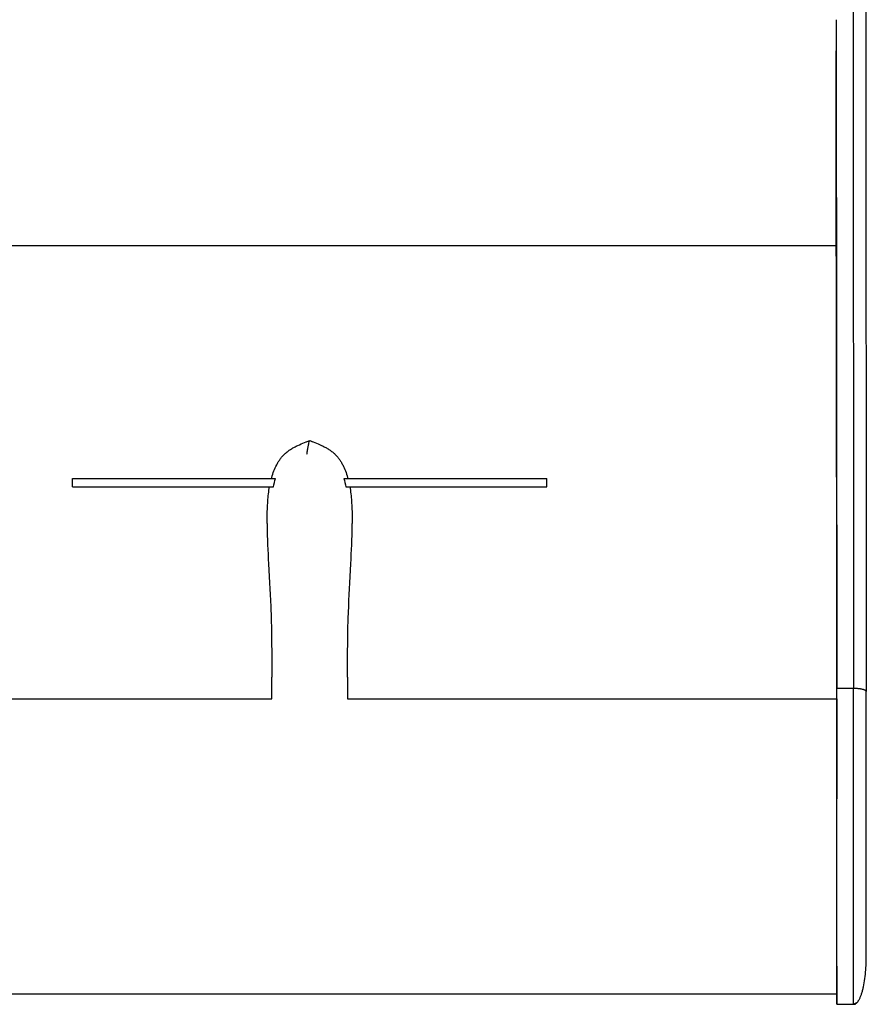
# Model space of a CAD drawing. Header units: millimetres. Extents: x -1528 to 1528, y -800 to 940.
# Tile 8 of 10: x 725 to 1528, y -600 to 334. Entities that reach past the tile are written whole.
import ezdxf

# ---------------------------------------------------------------- set-up
doc = ezdxf.new("R2010")
doc.units = ezdxf.units.MM
doc.layers.add('VISIBLE', color=7, linetype='Continuous')

msp = doc.modelspace()

# ---------------------------------------------------------------- linework, layer by layer
at = {"layer": 'VISIBLE'}
for p, q in [((1515.86, 409.96), (1516.47, -300.09)), ((1527.87, 364.91), (1528.46, -303.29)), ((1499.93, 334.46), (1499.93, 330.77)), ((1499.93, 330.77), (1499.93, 326.47)), ((1499.93, 326.47), (1499.93, 322.17)), ((1499.93, 322.17), (1499.93, 317.88)), ((1499.93, 320.88), (1500.47, -300.09)), ((1499.93, 317.88), (1499.93, 313.58)), ((1499.93, 313.58), (1499.93, 309.28)), ((1499.93, 309.28), (1499.93, 304.98)), ((1499.93, 300.68), (1499.93, 304.98)), ((1499.93, 296.38), (1499.93, 300.68)), ((1499.93, 291.8), (1499.93, 296.38)), ((1499.93, 287.21), (1499.93, 291.8)), ((1499.93, 282.64), (1499.93, 287.21)), ((1499.93, 278.06), (1499.93, 282.64)), ((1499.93, 273.49), (1499.93, 278.06)), ((1499.93, 268.91), (1499.93, 273.49)), ((1499.93, 264.34), (1499.93, 268.91)), ((1499.93, 259.78), (1499.93, 264.34)), ((1499.93, 255.22), (1499.93, 259.78)), ((1499.93, 250.66), (1499.93, 255.22)), ((1499.93, 246.1), (1499.93, 250.66)), ((1499.93, 241.55), (1499.93, 246.1)), ((1499.93, 237), (1499.93, 241.55)), ((1499.93, 232.45), (1499.93, 237)), ((1499.92, 223.37), (1499.93, 227.91)), ((1499.93, 227.91), (1499.93, 232.45)), ((1499.92, 214.9), (1499.92, 223.37)), ((1499.92, 210.67), (1499.92, 214.9)), ((1499.92, 206.44), (1499.92, 210.67)), ((1499.92, 202.22), (1499.92, 206.44)), ((1499.92, 198), (1499.92, 202.22)), ((1499.92, 193.78), (1499.92, 198)), ((1499.91, 182.33), (1499.92, 189.57)), ((1499.92, 189.57), (1499.92, 193.78)), ((1499.91, 175.1), (1499.91, 182.33)), ((1499.91, 160.65), (1499.91, 175.1)), ((1499.91, 155.1), (1499.91, 160.65)), ((1499.9, 146.8), (1499.91, 149.57)), ((1499.91, 149.57), (1499.91, 155.1)), ((1499.9, 144.05), (1499.9, 146.8)), ((1499.9, 141.3), (1499.9, 144.05)), ((1499.9, 138.55), (1499.9, 141.3)), ((1499.9, 131.66), (1499.9, 138.55)), ((1499.9, 129.93), (1499.9, 131.66)), ((1499.9, 128.19), (1499.9, 129.93)), ((1499.9, 126.45), (1499.9, 128.19)), ((1499.9, 124.7), (1499.9, 126.45)), ((1499.9, 123.53), (1499.9, 124.7)), ((1499.9, 122.35), (1499.9, 123.53)), ((1499.9, 119.99), (1499.9, 122.35)), ((118.77, 119.99), (1499.89, 119.99)), ((118.77, 119.99), (1499.9, 119.99)), ((1499.86, 109.99), (1499.86, 119.99)), ((1499.89, 119.99), (1499.9, 119.99)), ((1499.86, 109.99), (1500.22, -310.06)), ((996.98, -66.3), (1000.29, -65.02)), ((997.26, -66.3), (1000.29, -65.02)), ((999.93, -66.3), (1000.29, -65.02)), ((1000.28, -65.02), (1000.29, -65.02)), ((1000.29, -65.02), (1002.95, -66.3)), ((1000.29, -65.02), (1000.3, -65.02)), ((1000.29, -65.02), (1003.59, -66.3)), ((980.1, -74.8), (980.78, -74.32)), ((980.78, -74.32), (981.48, -73.84)), ((981.48, -73.84), (982.18, -73.38)), ((982.18, -73.38), (982.89, -72.93)), ((982.89, -72.93), (983.62, -72.49)), ((983.62, -72.49), (984.35, -72.07)), ((984.35, -72.07), (985.09, -71.65)), ((985.09, -71.65), (985.84, -71.24)), ((985.84, -71.24), (986.6, -70.85)), ((986.6, -70.85), (987.36, -70.46)), ((987.36, -70.46), (988.14, -70.08)), ((988.14, -70.08), (988.92, -69.71)), ((988.92, -69.71), (990.49, -68.98)), ((990.49, -68.98), (992.09, -68.28)), ((992.09, -68.28), (993.71, -67.61)), ((993.71, -67.61), (995.34, -66.94)), ((995.34, -66.94), (996.98, -66.3)), ((998.1, -74.8), (998.25, -73.84)), ((998.25, -73.84), (998.4, -72.93)), ((998.4, -72.93), (998.56, -72.07)), ((998.56, -72.07), (998.72, -71.25)), ((998.72, -71.25), (998.89, -70.46)), ((998.89, -70.46), (999.05, -69.71)), ((999.05, -69.71), (999.23, -68.98)), ((999.23, -68.98), (999.4, -68.28)), ((999.4, -68.28), (999.57, -67.61)), ((999.57, -67.61), (999.93, -66.3)), ((1003.59, -66.3), (1005.23, -66.94)), ((1005.23, -66.94), (1006.86, -67.61)), ((1006.86, -67.61), (1008.48, -68.28)), ((1008.48, -68.28), (1010.08, -68.98)), ((1010.08, -68.98), (1011.65, -69.71)), ((1011.65, -69.71), (1012.43, -70.08)), ((1012.43, -70.08), (1013.21, -70.46)), ((1013.21, -70.46), (1013.97, -70.85)), ((1013.97, -70.85), (1014.73, -71.24)), ((1014.73, -71.24), (1015.48, -71.65)), ((1015.48, -71.65), (1016.22, -72.07)), ((1016.22, -72.07), (1016.95, -72.49)), ((1016.95, -72.49), (1017.68, -72.93)), ((1017.68, -72.93), (1018.39, -73.38)), ((1018.39, -73.38), (1019.09, -73.84)), ((1019.09, -73.84), (1019.79, -74.32)), ((1019.79, -74.32), (1020.47, -74.8)), ((970.95, -84.67), (971.38, -84.01)), ((971.38, -84.01), (971.82, -83.36)), ((971.82, -83.36), (972.27, -82.72)), ((972.27, -82.72), (972.73, -82.09)), ((972.73, -82.09), (973.2, -81.47)), ((973.2, -81.47), (973.69, -80.87)), ((973.69, -80.87), (974.18, -80.27)), ((974.18, -80.27), (974.69, -79.69)), ((974.69, -79.69), (975.21, -79.12)), ((975.21, -79.12), (975.74, -78.56)), ((975.74, -78.56), (976.28, -78.02)), ((976.28, -78.02), (976.88, -77.45)), ((976.88, -77.45), (977.5, -76.89)), ((977.5, -76.89), (978.13, -76.34)), ((978.13, -76.34), (978.78, -75.82)), ((978.78, -75.82), (979.43, -75.3)), ((979.43, -75.3), (980.1, -74.8)), ((997.69, -78.02), (997.75, -77.45)), ((997.75, -77.45), (997.82, -76.89)), ((997.82, -76.89), (997.96, -75.82)), ((997.96, -75.82), (998.1, -74.8)), ((1020.47, -74.8), (1021.14, -75.3)), ((1021.14, -75.3), (1021.79, -75.82)), ((1021.79, -75.82), (1022.44, -76.34)), ((1022.44, -76.34), (1023.07, -76.89)), ((1023.07, -76.89), (1023.69, -77.45)), ((1023.69, -77.45), (1024.29, -78.02)), ((1024.29, -78.02), (1024.83, -78.56)), ((1024.83, -78.56), (1025.36, -79.12)), ((1025.36, -79.12), (1025.88, -79.69)), ((1025.88, -79.69), (1026.39, -80.27)), ((1026.39, -80.27), (1026.88, -80.87)), ((1026.88, -80.87), (1027.37, -81.47)), ((1027.37, -81.47), (1027.84, -82.09)), ((1027.84, -82.09), (1028.3, -82.72)), ((1028.3, -82.72), (1028.75, -83.36)), ((1028.75, -83.36), (1029.19, -84.01)), ((1029.19, -84.01), (1029.62, -84.67)), ((966.33, -93.94), (966.93, -92.44)), ((966.93, -92.44), (967.58, -90.97)), ((967.58, -90.97), (968.26, -89.52)), ((968.26, -89.52), (968.97, -88.1)), ((968.97, -88.1), (969.35, -87.39)), ((969.35, -87.39), (969.74, -86.7)), ((969.74, -86.7), (970.13, -86.01)), ((970.13, -86.01), (970.54, -85.34)), ((970.54, -85.34), (970.95, -84.67)), ((1029.62, -84.67), (1030.03, -85.34)), ((1030.03, -85.34), (1030.44, -86.01)), ((1030.44, -86.01), (1030.83, -86.7)), ((1030.83, -86.7), (1031.22, -87.39)), ((1031.22, -87.39), (1031.6, -88.1)), ((1031.6, -88.1), (1032.31, -89.52)), ((1032.31, -89.52), (1032.99, -90.97)), ((1032.99, -90.97), (1033.64, -92.44)), ((1033.64, -92.44), (1034.24, -93.94)), ((775.22, -109.03), (775.22, -101.03)), ((775.22, -101.03), (775.22, -101.03)), ((775.22, -101.03), (775.25, -101.03)), ((775.22, -101.03), (775.26, -101.03)), ((775.25, -101.03), (775.32, -101.03)), ((775.26, -101.03), (775.33, -101.03)), ((775.32, -101.03), (775.42, -101.03)), ((775.33, -101.03), (775.44, -101.03)), ((775.42, -101.03), (775.56, -101.03)), ((775.44, -101.03), (775.58, -101.03)), ((775.56, -101.03), (775.73, -101.03)), ((775.58, -101.03), (775.75, -101.03)), ((775.73, -101.03), (775.94, -101.03)), ((775.75, -101.03), (775.95, -101.03)), ((775.94, -101.03), (776.17, -101.03)), ((775.95, -101.03), (776.18, -101.03)), ((776.17, -101.03), (776.44, -101.03)), ((776.18, -101.03), (776.45, -101.03)), ((776.44, -101.03), (776.74, -101.03)), ((776.45, -101.03), (776.74, -101.03)), ((776.74, -101.03), (777.06, -101.03)), ((776.74, -101.03), (777.07, -101.03)), ((777.06, -101.03), (777.41, -101.03)), ((777.07, -101.03), (777.43, -101.03)), ((777.41, -101.03), (777.79, -101.03)), ((777.43, -101.03), (777.81, -101.03)), ((777.79, -101.03), (778.2, -101.03)), ((777.81, -101.03), (778.23, -101.03)), ((778.2, -101.03), (778.63, -101.03)), ((778.23, -101.03), (778.67, -101.03)), ((778.63, -101.03), (779.09, -101.03)), ((778.67, -101.03), (779.14, -101.03)), ((779.09, -101.03), (779.58, -101.03)), ((779.14, -101.03), (779.64, -101.03)), ((779.58, -101.03), (780.09, -101.03)), ((779.64, -101.03), (780.16, -101.03)), ((780.09, -101.03), (780.62, -101.03)), ((780.16, -101.03), (780.7, -101.03)), ((780.62, -101.03), (781.18, -101.03)), ((780.7, -101.03), (781.27, -101.03)), ((781.18, -101.03), (781.76, -101.03)), ((781.27, -101.03), (781.87, -101.03)), ((781.76, -101.03), (782.36, -101.03)), ((781.87, -101.03), (782.48, -101.03)), ((782.36, -101.03), (782.98, -101.03)), ((782.48, -101.03), (783.12, -101.03)), ((782.98, -101.03), (783.62, -101.03)), ((783.12, -101.03), (783.78, -101.03)), ((783.62, -101.03), (784.29, -101.03)), ((783.78, -101.03), (784.46, -101.03)), ((784.29, -101.03), (785.68, -101.03)), ((784.46, -101.03), (785.17, -101.03)), ((785.17, -101.03), (786.63, -101.03)), ((785.68, -101.03), (787.14, -101.03)), ((786.63, -101.03), (788.16, -101.03)), ((787.14, -101.03), (788.67, -101.03)), ((788.16, -101.03), (789.76, -101.03)), ((788.67, -101.03), (790.26, -101.03)), ((789.76, -101.03), (791.42, -101.03)), ((790.26, -101.03), (791.91, -101.03)), ((791.42, -101.03), (793.14, -101.03)), ((791.91, -101.03), (793.61, -101.03)), ((793.14, -101.03), (794.92, -101.03)), ((793.61, -101.03), (795.37, -101.03)), ((794.92, -101.03), (796.73, -101.03)), ((795.37, -101.03), (797.16, -101.03)), ((796.73, -101.03), (798.59, -101.03)), ((797.16, -101.03), (799, -101.03)), ((798.59, -101.03), (800.49, -101.03)), ((799, -101.03), (800.86, -101.03)), ((800.49, -101.03), (802.41, -101.03)), ((800.86, -101.03), (802.76, -101.03)), ((802.41, -101.03), (804.36, -101.03)), ((802.76, -101.03), (804.68, -101.03)), ((804.36, -101.03), (808.31, -101.03)), ((804.68, -101.03), (808.56, -101.03)), ((808.31, -101.03), (812.3, -101.03)), ((808.56, -101.03), (812.48, -101.03)), ((812.3, -101.03), (816.29, -101.03)), ((812.48, -101.03), (816.39, -101.03)), ((816.29, -101.03), (818.26, -101.03)), ((816.39, -101.03), (818.32, -101.03)), ((818.26, -101.03), (820.22, -101.03)), ((818.32, -101.03), (820.25, -101.03)), ((820.22, -101.03), (822.22, -101.03)), ((820.25, -101.03), (822.26, -101.03)), ((822.22, -101.03), (824.2, -101.03)), ((822.26, -101.03), (824.25, -101.03)), ((824.2, -101.03), (826.15, -101.03)), ((824.25, -101.03), (826.22, -101.03)), ((826.15, -101.03), (828.08, -101.03)), ((826.22, -101.03), (828.16, -101.03)), ((828.08, -101.03), (829.98, -101.03)), ((828.16, -101.03), (830.08, -101.03)), ((829.98, -101.03), (831.87, -101.03)), ((830.08, -101.03), (831.98, -101.03)), ((831.87, -101.03), (833.73, -101.03)), ((831.98, -101.03), (833.85, -101.03)), ((833.73, -101.03), (835.58, -101.03)), ((833.85, -101.03), (835.7, -101.03)), ((835.58, -101.03), (837.4, -101.03)), ((835.7, -101.03), (837.53, -101.03)), ((837.4, -101.03), (839.2, -101.03)), ((837.53, -101.03), (839.34, -101.03)), ((839.2, -101.03), (840.98, -101.03)), ((839.34, -101.03), (841.13, -101.03)), ((840.98, -101.03), (842.75, -101.03)), ((841.13, -101.03), (842.91, -101.03)), ((842.75, -101.03), (844.49, -101.03)), ((842.91, -101.03), (844.66, -101.03)), ((844.49, -101.03), (846.22, -101.03)), ((844.66, -101.03), (846.39, -101.03)), ((846.22, -101.03), (847.92, -101.03)), ((846.39, -101.03), (849.8, -101.03)), ((847.92, -101.03), (849.62, -101.03)), ((849.62, -101.03), (851.29, -101.03)), ((849.8, -101.03), (853.14, -101.03)), ((851.29, -101.03), (852.95, -101.03)), ((852.95, -101.03), (856.22, -101.03)), ((853.14, -101.03), (856.42, -101.03)), ((856.22, -101.03), (859.43, -101.03)), ((856.42, -101.03), (859.63, -101.03)), ((859.43, -101.03), (862.59, -101.03)), ((859.63, -101.03), (862.79, -101.03)), ((862.59, -101.03), (865.7, -101.03)), ((862.79, -101.03), (865.9, -101.03)), ((865.7, -101.03), (868.76, -101.03)), ((865.9, -101.03), (868.96, -101.03)), ((868.76, -101.03), (871.77, -101.03)), ((868.96, -101.03), (871.97, -101.03)), ((871.77, -101.03), (874.75, -101.03)), ((871.97, -101.03), (874.94, -101.03)), ((874.75, -101.03), (877.69, -101.03)), ((874.94, -101.03), (877.88, -101.03)), ((877.69, -101.03), (880.6, -101.03)), ((877.88, -101.03), (880.78, -101.03)), ((880.6, -101.03), (883.48, -101.03)), ((880.78, -101.03), (883.65, -101.03)), ((883.48, -101.03), (886.34, -101.03)), ((883.65, -101.03), (886.5, -101.03)), ((886.34, -101.03), (889.18, -101.03)), ((886.5, -101.03), (889.33, -101.03)), ((889.18, -101.03), (892.01, -101.03)), ((889.33, -101.03), (892.15, -101.03)), ((892.01, -101.03), (894.82, -101.03)), ((892.15, -101.03), (897.74, -101.03)), ((894.82, -101.03), (897.62, -101.03)), ((897.62, -101.03), (903.22, -101.03)), ((897.74, -101.03), (903.32, -101.03)), ((903.22, -101.03), (908.84, -101.03)), ((903.32, -101.03), (908.91, -101.03)), ((908.84, -101.03), (914.5, -101.03)), ((908.91, -101.03), (914.56, -101.03)), ((914.5, -101.03), (917.36, -101.03)), ((914.56, -101.03), (920.28, -101.03)), ((917.36, -101.03), (920.24, -101.03)), ((920.24, -101.03), (923.22, -101.03)), ((920.28, -101.03), (923.1, -101.03)), ((923.1, -101.03), (925.95, -101.03)), ((923.22, -101.03), (926.22, -101.03)), ((925.95, -101.03), (928.82, -101.03)), ((926.22, -101.03), (932.3, -101.03)), ((928.82, -101.03), (931.71, -101.03)), ((931.71, -101.03), (934.63, -101.03)), ((932.3, -101.03), (935.38, -101.03)), ((934.63, -101.03), (937.57, -101.03)), ((935.38, -101.03), (938.48, -101.03)), ((937.57, -101.03), (943.51, -101.03)), ((938.48, -101.03), (941.6, -101.03)), ((941.6, -101.03), (944.74, -101.03)), ((943.51, -101.03), (949.52, -101.03)), ((944.74, -101.03), (951.09, -101.03)), ((949.52, -101.03), (955.6, -101.03)), ((951.09, -101.03), (957.5, -101.03)), ((955.6, -101.03), (961.74, -101.03)), ((957.5, -101.03), (963.97, -101.03)), ((961.74, -101.03), (967.92, -101.03)), ((963.97, -101.03), (963.99, -101.03)), ((963.99, -101.03), (964.28, -100.03)), ((963.99, -101.03), (964.01, -101.03)), ((963.99, -101.03), (963.99, -101.03)), ((964.01, -101.03), (964.08, -101.03)), ((964.08, -101.03), (964.18, -101.03)), ((964.18, -101.03), (964.33, -101.03)), ((964.28, -100.03), (964.74, -98.49)), ((964.33, -101.03), (964.52, -101.03)), ((964.52, -101.03), (964.75, -101.03)), ((964.74, -98.49), (965.23, -96.96)), ((964.75, -101.03), (965.02, -101.03)), ((965.02, -101.03), (965.33, -101.03)), ((965.23, -96.96), (965.76, -95.44)), ((965.33, -101.03), (965.68, -101.03)), ((965.68, -101.03), (966.06, -101.03)), ((965.76, -95.44), (966.33, -93.94)), ((966.06, -101.03), (966.48, -101.03)), ((966.48, -101.03), (966.93, -101.03)), ((966.93, -101.03), (967.41, -101.03)), ((967.35, -103.01), (967.92, -101.03)), ((967.41, -101.03), (967.92, -101.03)), ((1032.68, -101.03), (1033.25, -103.01)), ((1032.68, -101.03), (1033.11, -101.03)), ((1032.68, -101.03), (1038.87, -101.03)), ((1033.11, -101.03), (1033.51, -101.03)), ((1033.51, -101.03), (1033.89, -101.03)), ((1033.89, -101.03), (1034.26, -101.03)), ((1034.24, -93.94), (1034.81, -95.44)), ((1034.26, -101.03), (1034.59, -101.03)), ((1034.59, -101.03), (1034.9, -101.03)), ((1034.81, -95.44), (1035.34, -96.96)), ((1034.9, -101.03), (1035.19, -101.03)), ((1035.19, -101.03), (1035.45, -101.03)), ((1035.34, -96.96), (1035.83, -98.49)), ((1035.45, -101.03), (1035.69, -101.03)), ((1035.69, -101.03), (1035.9, -101.03)), ((1035.83, -98.49), (1036.3, -100.03)), ((1035.9, -101.03), (1036.08, -101.03)), ((1036.08, -101.03), (1036.23, -101.03)), ((1036.23, -101.03), (1036.36, -101.03)), ((1036.3, -100.03), (1036.58, -101.03)), ((1036.36, -101.03), (1036.46, -101.03)), ((1036.46, -101.03), (1036.52, -101.03)), ((1036.52, -101.03), (1036.57, -101.03)), ((1036.57, -101.03), (1036.58, -101.03)), ((1036.58, -101.03), (1036.58, -101.03)), ((1036.58, -101.03), (1043.03, -101.03)), ((1038.87, -101.03), (1045, -101.03)), ((1043.03, -101.03), (1049.44, -101.03)), ((1045, -101.03), (1051.08, -101.03)), ((1049.44, -101.03), (1055.78, -101.03)), ((1051.08, -101.03), (1057.1, -101.03)), ((1055.78, -101.03), (1058.92, -101.03)), ((1057.1, -101.03), (1063.04, -101.03)), ((1058.92, -101.03), (1062.05, -101.03)), ((1062.05, -101.03), (1065.15, -101.03)), ((1063.04, -101.03), (1065.98, -101.03)), ((1065.15, -101.03), (1068.22, -101.03)), ((1065.98, -101.03), (1068.89, -101.03)), ((1068.22, -101.03), (1071.28, -101.03)), ((1068.89, -101.03), (1071.79, -101.03)), ((1071.28, -101.03), (1074.31, -101.03)), ((1071.79, -101.03), (1074.66, -101.03)), ((1074.31, -101.03), (1077.31, -101.03)), ((1074.66, -101.03), (1077.51, -101.03)), ((1077.31, -101.03), (1080.28, -101.03)), ((1077.51, -101.03), (1080.33, -101.03)), ((1080.28, -101.03), (1083.16, -101.03)), ((1080.33, -101.03), (1086.05, -101.03)), ((1083.16, -101.03), (1086.02, -101.03)), ((1086.02, -101.03), (1091.68, -101.03)), ((1086.05, -101.03), (1091.69, -101.03)), ((1091.68, -101.03), (1097.3, -101.03)), ((1091.69, -101.03), (1097.29, -101.03)), ((1097.29, -101.03), (1102.86, -101.03)), ((1097.3, -101.03), (1102.9, -101.03)), ((1102.86, -101.03), (1108.46, -101.03)), ((1102.9, -101.03), (1105.7, -101.03)), ((1105.7, -101.03), (1108.51, -101.03)), ((1108.46, -101.03), (1111.27, -101.03)), ((1108.51, -101.03), (1111.34, -101.03)), ((1111.27, -101.03), (1114.1, -101.03)), ((1111.34, -101.03), (1114.18, -101.03)), ((1114.1, -101.03), (1116.95, -101.03)), ((1114.18, -101.03), (1117.03, -101.03)), ((1116.95, -101.03), (1119.83, -101.03)), ((1117.03, -101.03), (1119.92, -101.03)), ((1119.83, -101.03), (1122.73, -101.03)), ((1119.92, -101.03), (1122.83, -101.03)), ((1122.73, -101.03), (1125.67, -101.03)), ((1122.83, -101.03), (1125.77, -101.03)), ((1125.67, -101.03), (1128.64, -101.03)), ((1125.77, -101.03), (1128.75, -101.03)), ((1128.64, -101.03), (1131.65, -101.03)), ((1128.75, -101.03), (1131.76, -101.03)), ((1131.65, -101.03), (1134.71, -101.03)), ((1131.76, -101.03), (1134.82, -101.03)), ((1134.71, -101.03), (1137.82, -101.03)), ((1134.82, -101.03), (1137.93, -101.03)), ((1137.82, -101.03), (1140.97, -101.03)), ((1137.93, -101.03), (1141.09, -101.03)), ((1140.97, -101.03), (1144.19, -101.03)), ((1141.09, -101.03), (1144.3, -101.03)), ((1144.19, -101.03), (1147.47, -101.03)), ((1144.3, -101.03), (1147.57, -101.03)), ((1147.47, -101.03), (1150.81, -101.03)), ((1147.57, -101.03), (1149.23, -101.03)), ((1149.23, -101.03), (1150.91, -101.03)), ((1150.81, -101.03), (1154.22, -101.03)), ((1150.91, -101.03), (1152.6, -101.03)), ((1152.6, -101.03), (1154.31, -101.03)), ((1154.22, -101.03), (1155.95, -101.03)), ((1154.31, -101.03), (1156.04, -101.03)), ((1155.95, -101.03), (1157.7, -101.03)), ((1156.04, -101.03), (1157.78, -101.03)), ((1157.7, -101.03), (1159.47, -101.03)), ((1157.78, -101.03), (1159.54, -101.03)), ((1159.47, -101.03), (1161.26, -101.03)), ((1159.54, -101.03), (1161.33, -101.03)), ((1161.26, -101.03), (1163.07, -101.03)), ((1161.33, -101.03), (1163.13, -101.03)), ((1163.07, -101.03), (1164.9, -101.03)), ((1163.13, -101.03), (1164.95, -101.03)), ((1164.9, -101.03), (1166.75, -101.03)), ((1164.95, -101.03), (1166.8, -101.03)), ((1166.75, -101.03), (1168.63, -101.03)), ((1166.8, -101.03), (1168.66, -101.03)), ((1168.63, -101.03), (1170.52, -101.03)), ((1168.66, -101.03), (1170.55, -101.03)), ((1170.52, -101.03), (1172.44, -101.03)), ((1170.55, -101.03), (1172.45, -101.03)), ((1172.44, -101.03), (1174.38, -101.03)), ((1172.45, -101.03), (1174.38, -101.03)), ((1174.38, -101.03), (1176.34, -101.03)), ((1174.38, -101.03), (1176.35, -101.03)), ((1176.34, -101.03), (1178.31, -101.03)), ((1176.35, -101.03), (1178.34, -101.03)), ((1178.31, -101.03), (1180.32, -101.03)), ((1178.34, -101.03), (1180.35, -101.03)), ((1180.32, -101.03), (1182.27, -101.03)), ((1180.35, -101.03), (1182.27, -101.03)), ((1182.27, -101.03), (1184.25, -101.03)), ((1182.27, -101.03), (1184.21, -101.03)), ((1184.21, -101.03), (1188.12, -101.03)), ((1184.25, -101.03), (1188.23, -101.03)), ((1188.12, -101.03), (1192.03, -101.03)), ((1188.23, -101.03), (1192.22, -101.03)), ((1192.03, -101.03), (1195.92, -101.03)), ((1192.22, -101.03), (1196.18, -101.03)), ((1195.92, -101.03), (1197.83, -101.03)), ((1196.18, -101.03), (1198.13, -101.03)), ((1197.83, -101.03), (1199.73, -101.03)), ((1198.13, -101.03), (1200.06, -101.03)), ((1199.73, -101.03), (1201.59, -101.03)), ((1200.06, -101.03), (1201.95, -101.03)), ((1201.59, -101.03), (1203.43, -101.03)), ((1201.95, -101.03), (1203.81, -101.03)), ((1203.43, -101.03), (1205.22, -101.03)), ((1203.81, -101.03), (1205.63, -101.03)), ((1205.22, -101.03), (1206.97, -101.03)), ((1205.63, -101.03), (1207.4, -101.03)), ((1206.97, -101.03), (1208.68, -101.03)), ((1207.4, -101.03), (1209.13, -101.03)), ((1208.68, -101.03), (1210.33, -101.03)), ((1209.13, -101.03), (1210.79, -101.03)), ((1210.33, -101.03), (1211.92, -101.03)), ((1210.79, -101.03), (1212.39, -101.03)), ((1211.92, -101.03), (1213.45, -101.03)), ((1212.39, -101.03), (1213.93, -101.03)), ((1213.45, -101.03), (1214.91, -101.03)), ((1213.93, -101.03), (1215.39, -101.03)), ((1214.91, -101.03), (1216.29, -101.03)), ((1215.39, -101.03), (1216.09, -101.03)), ((1216.09, -101.03), (1216.77, -101.03)), ((1216.29, -101.03), (1216.96, -101.03)), ((1216.77, -101.03), (1217.43, -101.03)), ((1216.96, -101.03), (1217.6, -101.03)), ((1217.43, -101.03), (1218.07, -101.03)), ((1217.6, -101.03), (1218.22, -101.03)), ((1218.07, -101.03), (1218.69, -101.03)), ((1218.22, -101.03), (1218.83, -101.03)), ((1218.69, -101.03), (1219.29, -101.03)), ((1218.83, -101.03), (1219.4, -101.03)), ((1219.29, -101.03), (1219.86, -101.03)), ((1219.4, -101.03), (1219.96, -101.03)), ((1219.86, -101.03), (1220.4, -101.03)), ((1219.96, -101.03), (1220.49, -101.03)), ((1220.4, -101.03), (1220.92, -101.03)), ((1220.49, -101.03), (1221, -101.03)), ((1220.92, -101.03), (1221.42, -101.03)), ((1221, -101.03), (1221.49, -101.03)), ((1221.42, -101.03), (1221.89, -101.03)), ((1221.49, -101.03), (1221.94, -101.03)), ((1221.89, -101.03), (1222.33, -101.03)), ((1221.94, -101.03), (1222.38, -101.03)), ((1222.33, -101.03), (1222.75, -101.03)), ((1222.38, -101.03), (1222.78, -101.03)), ((1222.75, -101.03), (1223.14, -101.03)), ((1222.78, -101.03), (1223.16, -101.03)), ((1223.14, -101.03), (1223.5, -101.03)), ((1223.16, -101.03), (1223.51, -101.03)), ((1223.5, -101.03), (1223.83, -101.03)), ((1223.51, -101.03), (1223.83, -101.03)), ((1223.83, -101.03), (1224.12, -101.03)), ((1223.83, -101.03), (1224.13, -101.03)), ((1224.12, -101.03), (1224.39, -101.03)), ((1224.13, -101.03), (1224.39, -101.03)), ((1224.39, -101.03), (1224.63, -101.03)), ((1224.39, -101.03), (1224.62, -101.03)), ((1224.62, -101.03), (1224.83, -101.03)), ((1224.63, -101.03), (1224.83, -101.03)), ((1224.83, -101.03), (1225.01, -101.03)), ((1224.83, -101.03), (1225, -101.03)), ((1225, -101.03), (1225.13, -101.03)), ((1225.01, -101.03), (1225.14, -101.03)), ((1225.13, -101.03), (1225.24, -101.03)), ((1225.14, -101.03), (1225.25, -101.03)), ((1225.24, -101.03), (1225.31, -101.03)), ((1225.25, -101.03), (1225.32, -101.03)), ((1225.31, -101.03), (1225.35, -101.03)), ((1225.32, -101.03), (1225.35, -101.03)), ((1225.35, -109.03), (1225.35, -101.03)), ((1225.35, -101.03), (1225.35, -101.03)), ((775.22, -109.03), (775.22, -109.03)), ((775.22, -109.03), (775.22, -109.03)), ((775.22, -109.03), (775.22, -109.03)), ((775.22, -109.03), (775.26, -109.03)), ((775.26, -109.03), (775.33, -109.03)), ((775.33, -109.03), (775.44, -109.03)), ((775.44, -109.03), (775.58, -109.03)), ((775.58, -109.03), (775.75, -109.03)), ((775.75, -109.03), (775.95, -109.03)), ((775.95, -109.03), (776.18, -109.03)), ((776.18, -109.03), (776.45, -109.03)), ((776.45, -109.03), (776.74, -109.03)), ((776.74, -109.03), (777.06, -109.03)), ((777.06, -109.03), (777.41, -109.03)), ((777.41, -109.03), (777.79, -109.03)), ((777.79, -109.03), (778.2, -109.03)), ((778.2, -109.03), (778.63, -109.03)), ((778.63, -109.03), (779.09, -109.03)), ((779.09, -109.03), (779.58, -109.03)), ((779.58, -109.03), (780.09, -109.03)), ((780.09, -109.03), (780.62, -109.03)), ((780.62, -109.03), (781.18, -109.03)), ((781.18, -109.03), (781.76, -109.03)), ((781.76, -109.03), (782.36, -109.03)), ((782.36, -109.03), (782.98, -109.03)), ((782.98, -109.03), (783.62, -109.03)), ((783.62, -109.03), (784.29, -109.03)), ((784.29, -109.03), (785.68, -109.03)), ((785.68, -109.03), (787.14, -109.03)), ((787.14, -109.03), (788.67, -109.03)), ((788.67, -109.03), (790.26, -109.03)), ((790.26, -109.03), (791.91, -109.03)), ((791.91, -109.03), (793.61, -109.03)), ((793.61, -109.03), (795.37, -109.03)), ((795.37, -109.03), (797.16, -109.03)), ((797.16, -109.03), (799, -109.03)), ((799, -109.03), (800.86, -109.03)), ((800.86, -109.03), (802.76, -109.03)), ((802.76, -109.03), (804.68, -109.03)), ((804.68, -109.03), (808.56, -109.03)), ((808.56, -109.03), (812.48, -109.03)), ((812.48, -109.03), (816.39, -109.03)), ((816.39, -109.03), (818.32, -109.03)), ((818.32, -109.03), (820.25, -109.03)), ((820.25, -109.03), (822.26, -109.03)), ((822.26, -109.03), (824.25, -109.03)), ((824.25, -109.03), (826.22, -109.03)), ((826.22, -109.03), (828.16, -109.03)), ((828.16, -109.03), (830.08, -109.03)), ((830.08, -109.03), (831.98, -109.03)), ((831.98, -109.03), (833.85, -109.03)), ((833.85, -109.03), (835.7, -109.03)), ((835.7, -109.03), (837.53, -109.03)), ((837.53, -109.03), (839.34, -109.03)), ((839.34, -109.03), (841.13, -109.03)), ((841.13, -109.03), (842.91, -109.03)), ((842.91, -109.03), (844.66, -109.03)), ((844.66, -109.03), (846.39, -109.03)), ((846.39, -109.03), (849.8, -109.03)), ((849.8, -109.03), (853.14, -109.03)), ((853.14, -109.03), (856.42, -109.03)), ((856.42, -109.03), (859.63, -109.03)), ((859.63, -109.03), (862.79, -109.03)), ((862.79, -109.03), (865.9, -109.03)), ((865.9, -109.03), (868.96, -109.03)), ((868.96, -109.03), (871.97, -109.03)), ((871.97, -109.03), (874.94, -109.03)), ((874.94, -109.03), (877.88, -109.03)), ((877.88, -109.03), (880.78, -109.03)), ((880.78, -109.03), (883.65, -109.03)), ((883.65, -109.03), (886.5, -109.03)), ((886.5, -109.03), (889.33, -109.03)), ((889.33, -109.03), (892.15, -109.03)), ((892.15, -109.03), (897.74, -109.03)), ((897.74, -109.03), (903.32, -109.03)), ((903.32, -109.03), (908.91, -109.03)), ((908.91, -109.03), (914.56, -109.03)), ((914.56, -109.03), (920.28, -109.03)), ((920.28, -109.03), (922.99, -109.03)), ((922.99, -109.03), (925.72, -109.03)), ((925.72, -109.03), (928.47, -109.03)), ((928.47, -109.03), (931.25, -109.03)), ((931.25, -109.03), (934.04, -109.03)), ((934.04, -109.03), (936.86, -109.03)), ((936.86, -109.03), (942.55, -109.03)), ((942.55, -109.03), (948.31, -109.03)), ((948.31, -109.03), (954.14, -109.03)), ((954.14, -109.03), (960.01, -109.03)), ((960.01, -109.03), (965.94, -109.03)), ((961.67, -112.23), (961.95, -110.48)), ((961.95, -110.48), (962.19, -109.03)), ((965.94, -109.03), (966.36, -107.01)), ((965.94, -109.03), (965.94, -109.03)), ((966.36, -107.01), (966.83, -105.01)), ((966.83, -105.01), (967.35, -103.01)), ((1033.25, -103.01), (1033.78, -105.01)), ((1033.78, -105.01), (1034.25, -107.01)), ((1034.25, -107.01), (1034.66, -109.03)), ((1034.66, -109.03), (1034.67, -109.03)), ((1034.66, -109.03), (1040.59, -109.03)), ((1038.38, -109.03), (1038.62, -110.48)), ((1038.62, -110.48), (1038.9, -112.23)), ((1040.59, -109.03), (1046.47, -109.03)), ((1046.47, -109.03), (1052.29, -109.03)), ((1052.29, -109.03), (1058.05, -109.03)), ((1058.05, -109.03), (1063.74, -109.03)), ((1063.74, -109.03), (1066.56, -109.03)), ((1066.56, -109.03), (1069.36, -109.03)), ((1069.36, -109.03), (1072.13, -109.03)), ((1072.13, -109.03), (1074.89, -109.03)), ((1074.89, -109.03), (1077.62, -109.03)), ((1077.62, -109.03), (1080.33, -109.03)), ((1080.33, -109.03), (1086.05, -109.03)), ((1086.05, -109.03), (1091.69, -109.03)), ((1091.69, -109.03), (1097.29, -109.03)), ((1097.29, -109.03), (1102.86, -109.03)), ((1102.86, -109.03), (1108.46, -109.03)), ((1108.46, -109.03), (1111.27, -109.03)), ((1111.27, -109.03), (1114.1, -109.03)), ((1114.1, -109.03), (1116.95, -109.03)), ((1116.95, -109.03), (1119.83, -109.03)), ((1119.83, -109.03), (1122.73, -109.03)), ((1122.73, -109.03), (1125.67, -109.03)), ((1125.67, -109.03), (1128.64, -109.03)), ((1128.64, -109.03), (1131.65, -109.03)), ((1131.65, -109.03), (1134.71, -109.03)), ((1134.71, -109.03), (1137.82, -109.03)), ((1137.82, -109.03), (1140.97, -109.03)), ((1140.97, -109.03), (1144.19, -109.03)), ((1144.19, -109.03), (1147.47, -109.03)), ((1147.47, -109.03), (1150.81, -109.03)), ((1150.81, -109.03), (1154.22, -109.03)), ((1154.22, -109.03), (1155.95, -109.03)), ((1155.95, -109.03), (1157.7, -109.03)), ((1157.7, -109.03), (1159.47, -109.03)), ((1159.47, -109.03), (1161.26, -109.03)), ((1161.26, -109.03), (1163.07, -109.03)), ((1163.07, -109.03), (1164.9, -109.03)), ((1164.9, -109.03), (1166.75, -109.03)), ((1166.75, -109.03), (1168.63, -109.03)), ((1168.63, -109.03), (1170.52, -109.03)), ((1170.52, -109.03), (1172.44, -109.03)), ((1172.44, -109.03), (1174.38, -109.03)), ((1174.38, -109.03), (1176.35, -109.03)), ((1176.35, -109.03), (1178.34, -109.03)), ((1178.34, -109.03), (1180.35, -109.03)), ((1180.35, -109.03), (1182.27, -109.03)), ((1182.27, -109.03), (1184.21, -109.03)), ((1184.21, -109.03), (1188.12, -109.03)), ((1188.12, -109.03), (1192.03, -109.03)), ((1192.03, -109.03), (1195.92, -109.03)), ((1195.92, -109.03), (1197.83, -109.03)), ((1197.83, -109.03), (1199.73, -109.03)), ((1199.73, -109.03), (1201.59, -109.03)), ((1201.59, -109.03), (1203.43, -109.03)), ((1203.43, -109.03), (1205.22, -109.03)), ((1205.22, -109.03), (1206.97, -109.03)), ((1206.97, -109.03), (1208.68, -109.03)), ((1208.68, -109.03), (1210.33, -109.03)), ((1210.33, -109.03), (1211.92, -109.03)), ((1211.92, -109.03), (1213.45, -109.03)), ((1213.45, -109.03), (1214.91, -109.03)), ((1214.91, -109.03), (1216.29, -109.03)), ((1216.29, -109.03), (1216.96, -109.03)), ((1216.96, -109.03), (1217.6, -109.03)), ((1217.6, -109.03), (1218.22, -109.03)), ((1218.22, -109.03), (1218.83, -109.03)), ((1218.83, -109.03), (1219.4, -109.03)), ((1219.4, -109.03), (1219.96, -109.03)), ((1219.96, -109.03), (1220.49, -109.03)), ((1220.49, -109.03), (1221, -109.03)), ((1221, -109.03), (1221.49, -109.03)), ((1221.49, -109.03), (1221.94, -109.03)), ((1221.94, -109.03), (1222.38, -109.03)), ((1222.38, -109.03), (1222.78, -109.03)), ((1222.78, -109.03), (1223.16, -109.03)), ((1223.16, -109.03), (1223.51, -109.03)), ((1223.51, -109.03), (1223.83, -109.03)), ((1223.83, -109.03), (1224.13, -109.03)), ((1224.13, -109.03), (1224.39, -109.03)), ((1224.39, -109.03), (1224.62, -109.03)), ((1224.62, -109.03), (1224.83, -109.03)), ((1224.83, -109.03), (1225, -109.03)), ((1225, -109.03), (1225.13, -109.03)), ((1225.13, -109.03), (1225.24, -109.03)), ((1225.24, -109.03), (1225.31, -109.03)), ((1225.31, -109.03), (1225.35, -109.03)), ((1225.35, -109.03), (1225.35, -109.03)), ((1225.35, -109.03), (1225.35, -109.03)), ((960.57, -122.76), (960.7, -121)), ((960.7, -121), (960.85, -119.24)), ((960.85, -119.24), (961.02, -117.48)), ((961.02, -117.48), (961.22, -115.73)), ((961.22, -115.73), (961.43, -113.98)), ((961.43, -113.98), (961.67, -112.23)), ((1038.9, -112.23), (1039.14, -113.98)), ((1039.14, -113.98), (1039.35, -115.73)), ((1039.35, -115.73), (1039.55, -117.48)), ((1039.55, -117.48), (1039.72, -119.24)), ((1039.72, -119.24), (1039.87, -121)), ((1039.87, -121), (1040, -122.76)), ((960.1, -132.52), (960.18, -130.28)), ((960.18, -130.28), (960.28, -128.04)), ((960.28, -128.04), (960.36, -126.28)), ((960.36, -126.28), (960.46, -124.52)), ((960.46, -124.52), (960.57, -122.76)), ((1040, -122.76), (1040.11, -124.52)), ((1040.11, -124.52), (1040.21, -126.28)), ((1040.21, -126.28), (1040.3, -128.04)), ((1040.3, -128.04), (1040.39, -130.28)), ((1040.39, -130.28), (1040.47, -132.52)), ((959.94, -141.51), (959.96, -139.26)), ((959.96, -139.26), (959.99, -137.02)), ((959.99, -137.02), (960.04, -134.77)), ((960.04, -134.77), (960.1, -132.52)), ((1040.47, -132.52), (1040.53, -134.77)), ((1040.53, -134.77), (1040.58, -137.02)), ((1040.58, -137.02), (1040.61, -139.26)), ((1040.61, -139.26), (1040.63, -141.51)), ((959.94, -143.76), (959.94, -141.51)), ((959.94, -143.76), (959.95, -146.01)), ((959.95, -146.01), (959.97, -148.26)), ((959.97, -148.26), (960, -150.51)), ((1040.57, -150.51), (1040.6, -148.26)), ((1040.6, -148.26), (1040.62, -146.01)), ((1040.62, -146.01), (1040.63, -143.76)), ((1040.63, -141.51), (1040.63, -143.76)), ((960, -150.51), (960.04, -152.76)), ((960.04, -152.76), (960.1, -155.01)), ((960.1, -155.01), (960.23, -159.52)), ((1040.34, -159.52), (1040.47, -155.01)), ((1040.47, -155.01), (1040.53, -152.76)), ((1040.53, -152.76), (1040.57, -150.51)), ((960.23, -159.52), (960.4, -164.02)), ((960.4, -164.02), (960.59, -168.53)), ((1039.98, -168.53), (1040.17, -164.02)), ((1040.17, -164.02), (1040.34, -159.52)), ((960.59, -168.53), (960.81, -173.03)), ((960.81, -173.03), (961.04, -177.54)), ((961.04, -177.54), (961.28, -182.05)), ((1039.29, -182.05), (1039.53, -177.54)), ((1039.53, -177.54), (1039.76, -173.03)), ((1039.76, -173.03), (1039.98, -168.53)), ((961.28, -182.05), (962.28, -200.06)), ((1038.3, -200.06), (1039.29, -182.05)), ((962.28, -200.06), (962.56, -205.68)), ((1038.01, -205.68), (1038.3, -200.06)), ((962.56, -205.68), (962.81, -211.29)), ((962.81, -211.29), (963.05, -216.9)), ((1037.52, -216.9), (1037.76, -211.29)), ((1037.76, -211.29), (1038.01, -205.68)), ((963.05, -216.9), (963.27, -222.51)), ((963.27, -222.51), (963.64, -233.72)), ((1036.93, -233.72), (1037.3, -222.51)), ((1037.3, -222.51), (1037.52, -216.9)), ((963.64, -233.72), (963.93, -244.92)), ((1036.64, -244.92), (1036.93, -233.72)), ((963.93, -244.92), (964.16, -256.12)), ((1036.41, -256.12), (1036.64, -244.92)), ((964.16, -256.12), (964.31, -267.32)), ((1036.26, -267.32), (1036.41, -256.12)), ((964.31, -267.32), (964.41, -278.52)), ((1036.16, -278.52), (1036.26, -267.32)), ((964.41, -278.52), (964.45, -289.73)), ((1036.12, -289.73), (1036.16, -278.52)), ((964.43, -300.95), (964.45, -289.73)), ((1036.12, -289.73), (1036.14, -300.96)), ((964.38, -310.06), (964.43, -300.95)), ((1036.14, -300.96), (1036.19, -310.06)), ((1500.47, -600.19), (1500.47, -300.09)), ((1500.47, -300.09), (1516.47, -300.09)), ((1516.47, -600.19), (1516.47, -300.09)), ((1516.47, -300.09), (1517.01, -300.1)), ((1517.01, -300.1), (1517.55, -300.11)), ((1517.55, -300.11), (1518.1, -300.12)), ((1518.1, -300.12), (1518.66, -300.15)), ((1518.66, -300.15), (1519.22, -300.18)), ((1519.22, -300.18), (1519.78, -300.22)), ((1519.78, -300.22), (1520.33, -300.26)), ((1520.33, -300.26), (1520.89, -300.32)), ((1520.89, -300.32), (1521.44, -300.38)), ((1521.44, -300.38), (1521.98, -300.45)), ((1521.98, -300.45), (1522.52, -300.53)), ((1522.52, -300.53), (1523.04, -300.61)), ((1523.04, -300.61), (1523.55, -300.71)), ((1523.55, -300.71), (1524.03, -300.81)), ((1524.03, -300.81), (1524.51, -300.92)), ((1524.51, -300.92), (1524.96, -301.03)), ((1524.96, -301.03), (1525.38, -301.15)), ((1525.38, -301.15), (1525.79, -301.27)), ((1525.79, -301.27), (1526.16, -301.4)), ((1526.16, -301.4), (1526.51, -301.54)), ((1526.51, -301.54), (1526.83, -301.68)), ((1526.83, -301.68), (1527.13, -301.82)), ((1527.13, -301.82), (1527.39, -301.96)), ((1527.39, -301.96), (1527.62, -302.11)), ((1527.62, -302.11), (1527.83, -302.26)), ((1527.83, -302.26), (1528, -302.41)), ((1528, -302.41), (1528.15, -302.56)), ((1528.15, -302.56), (1528.26, -302.71)), ((1528.26, -302.71), (1528.35, -302.85)), ((1528.35, -302.85), (1528.41, -303)), ((1528.41, -303), (1528.45, -303.14)), ((1528.45, -303.14), (1528.46, -303.29)), ((1528.46, -555.1), (1528.46, -303.29)), ((436.01, -310.06), (964.39, -310.06)), ((1036.18, -310.06), (1500.43, -310.06)), ((1500.43, -310.06), (1500.43, -310.09)), ((1500.43, -310.06), (1500.43, -310.06)), ((1500.43, -310.09), (1500.43, -310.16)), ((1500.43, -310.16), (1500.43, -310.28)), ((1500.43, -310.28), (1500.43, -310.44)), ((1500.43, -310.44), (1500.43, -310.64)), ((1500.43, -310.64), (1500.43, -310.88)), ((1500.43, -310.88), (1500.43, -311.15)), ((1500.43, -311.15), (1500.43, -311.45)), ((1500.43, -311.45), (1500.44, -311.77)), ((1500.44, -311.77), (1500.44, -312.12)), ((1500.44, -312.12), (1500.44, -312.49)), ((1500.44, -312.49), (1500.44, -313.29)), ((1500.44, -313.29), (1500.44, -314.13)), ((1500.44, -314.13), (1500.44, -314.88)), ((1500.44, -314.88), (1500.44, -315.65)), ((1500.44, -315.65), (1500.44, -316.43)), ((1500.44, -316.43), (1500.44, -317.23)), ((1500.44, -317.23), (1500.44, -318.04)), ((1500.44, -318.04), (1500.45, -318.87)), ((1500.45, -318.87), (1500.45, -319.71)), ((1500.45, -319.71), (1500.45, -320.56)), ((1500.45, -320.56), (1500.45, -321.43)), ((1500.45, -321.43), (1500.45, -322.3)), ((1500.45, -322.3), (1500.45, -324.07)), ((1500.45, -324.07), (1500.45, -325.87)), ((1500.45, -325.87), (1500.45, -327.69)), ((1500.45, -327.69), (1500.45, -330.41)), ((1500.45, -330.41), (1500.45, -333.15)), ((1500.45, -333.15), (1500.46, -335.91)), ((1500.46, -335.91), (1500.46, -338.69)), ((1500.46, -338.69), (1500.46, -341.48)), ((1500.46, -341.48), (1500.46, -344.29)), ((1500.46, -344.29), (1500.46, -347.11)), ((1500.46, -347.11), (1500.46, -349.94)), ((1500.46, -349.94), (1500.46, -351.76)), ((1500.46, -351.76), (1500.46, -353.58)), ((1500.46, -353.58), (1500.46, -357.24)), ((1500.46, -357.24), (1500.46, -360.9)), ((1500.46, -360.9), (1500.46, -364.58)), ((1500.46, -364.58), (1500.46, -368.26)), ((1500.46, -368.26), (1500.47, -371.95)), ((1500.47, -371.95), (1500.47, -375.64)), ((1500.47, -375.64), (1500.47, -379.34)), ((1500.47, -379.34), (1500.47, -383.63)), ((1500.47, -383.63), (1500.47, -387.93)), ((1500.47, -387.93), (1500.47, -392.23)), ((1500.47, -392.23), (1500.47, -396.53)), ((1500.47, -396.53), (1500.47, -400.83)), ((1500.47, -400.83), (1500.47, -405.14)), ((1500.47, -409.44), (1500.47, -405.14)), ((1500.47, -413.74), (1500.47, -409.44)), ((1500.47, -418.32), (1500.47, -413.74)), ((1500.47, -422.9), (1500.47, -418.32)), ((1500.47, -427.48), (1500.47, -422.9)), ((1500.47, -432.06), (1500.47, -427.48)), ((1500.46, -441.21), (1500.47, -436.64)), ((1500.47, -436.64), (1500.47, -432.06)), ((1500.46, -445.78), (1500.46, -441.21)), ((1500.46, -450.35), (1500.46, -445.78)), ((1500.46, -454.91), (1500.46, -450.35)), ((1500.46, -459.47), (1500.46, -454.91)), ((1500.46, -464.03), (1500.46, -459.47)), ((1500.46, -468.58), (1500.46, -464.03)), ((1500.46, -473.13), (1500.46, -468.58)), ((1500.46, -477.68), (1500.46, -473.13)), ((1500.46, -482.23), (1500.46, -477.68)), ((1500.46, -486.77), (1500.46, -482.23)), ((1500.45, -499.47), (1500.46, -495.24)), ((1500.46, -495.24), (1500.46, -486.77)), ((1500.45, -503.7), (1500.45, -499.47)), ((1500.45, -507.92), (1500.45, -503.7)), ((1500.45, -512.14), (1500.45, -507.92)), ((1500.45, -516.36), (1500.45, -512.14)), ((1500.45, -520.58), (1500.45, -516.36)), ((1500.45, -527.82), (1500.45, -520.58)), ((1500.45, -535.05), (1500.45, -527.82)), ((1500.44, -549.5), (1500.45, -535.05)), ((1500.44, -555.05), (1500.44, -549.5)), ((1500.44, -560.59), (1500.44, -555.05)), ((1500.44, -563.35), (1500.44, -560.59)), ((1528.35, -561.22), (1528.41, -559.15)), ((1528.41, -559.15), (1528.45, -557.11)), ((1528.45, -557.11), (1528.46, -555.1)), ((1528.46, -555.09), (1528.46, -555.1)), ((1500.43, -571.61), (1500.44, -568.86)), ((1500.44, -566.11), (1500.44, -563.35)), ((1500.44, -563.96), (1500.47, -600.19)), ((1500.44, -568.86), (1500.44, -566.11)), ((1527.62, -571.7), (1527.83, -569.61)), ((1527.62, -571.7), (1527.83, -569.61)), ((1527.83, -569.61), (1528, -567.51)), ((1528, -567.51), (1528.15, -565.41)), ((1528.15, -565.41), (1528.26, -563.31)), ((1528.15, -565.41), (1528.26, -563.31)), ((1528.26, -563.31), (1528.35, -561.22)), ((1500.43, -578.5), (1500.43, -571.61)), ((1500.43, -580.23), (1500.43, -578.5)), ((1526.51, -579.77), (1526.83, -577.81)), ((1526.83, -577.81), (1527.13, -575.81)), ((1527.13, -575.81), (1527.39, -573.77)), ((1527.39, -573.77), (1527.62, -571.7)), ((1500.43, -581.96), (1500.43, -580.23)), ((1500.43, -583.71), (1500.43, -581.96)), ((1500.43, -585.46), (1500.43, -583.71)), ((1500.43, -586.63), (1500.43, -585.46)), ((1500.43, -587.81), (1500.43, -586.63)), ((1500.43, -590.17), (1500.43, -587.81)), ((1524.27, -589.36), (1524.51, -588.59)), ((1524.51, -588.59), (1524.73, -587.8)), ((1524.73, -587.8), (1524.96, -586.98)), ((1524.96, -586.98), (1525.17, -586.15)), ((1525.17, -586.15), (1525.38, -585.29)), ((1525.38, -585.29), (1525.59, -584.41)), ((1525.59, -584.41), (1525.79, -583.52)), ((1525.79, -583.52), (1526.16, -581.68)), ((1525.79, -583.52), (1526.16, -581.68)), ((1526.16, -581.68), (1526.51, -579.77)), ((-1500.43, -590.17), (1500.43, -590.17)), ((1516.47, -600.19), (1520.06, -598.13)), ((1519.78, -598.45), (1520.06, -598.13)), ((1519.78, -598.45), (1520.06, -598.13)), ((1520.06, -598.13), (1520.33, -597.79)), ((1520.33, -597.79), (1520.61, -597.42)), ((1520.33, -597.79), (1520.61, -597.42)), ((1520.61, -597.42), (1520.89, -597.02)), ((1520.89, -597.02), (1521.17, -596.6)), ((1520.89, -597.02), (1521.17, -596.6)), ((1521.17, -596.6), (1521.44, -596.14)), ((1521.44, -596.14), (1521.71, -595.66)), ((1521.71, -595.66), (1521.98, -595.15)), ((1521.71, -595.66), (1521.98, -595.15)), ((1521.98, -595.15), (1522.25, -594.61)), ((1522.25, -594.61), (1522.52, -594.05)), ((1522.52, -594.05), (1522.78, -593.46)), ((1522.78, -593.46), (1523.04, -592.84)), ((1523.04, -592.84), (1523.29, -592.19)), ((1523.29, -592.19), (1523.55, -591.52)), ((1523.55, -591.52), (1523.79, -590.83)), ((1523.79, -590.83), (1524.03, -590.1)), ((1523.79, -590.83), (1524.03, -590.1)), ((1524.03, -590.1), (1524.27, -589.36)), ((1500.47, -600.19), (1516.47, -600.19)), ((1516.47, -600.19), (1519.78, -598.45)), ((1516.47, -600.19), (1519.5, -598.73)), ((1516.47, -600.19), (1519.22, -598.99)), ((1516.47, -600.19), (1518.94, -599.23)), ((1516.47, -600.19), (1518.66, -599.43)), ((1516.47, -600.19), (1518.38, -599.62)), ((1516.47, -600.19), (1518.1, -599.77)), ((1516.47, -600.19), (1517.83, -599.9)), ((1516.47, -600.19), (1517.55, -600)), ((1516.47, -600.17), (1516.47, -600.19)), ((1516.47, -600.19), (1516.74, -600.18)), ((1516.47, -600.19), (1516.74, -600.18)), ((1516.74, -600.18), (1517.28, -600.09)), ((1516.74, -600.18), (1517.01, -600.14)), ((1517.01, -600.14), (1517.28, -600.09)), ((1517.28, -600.09), (1517.55, -600)), ((1517.55, -600), (1517.83, -599.9)), ((1517.83, -599.9), (1518.1, -599.77)), ((1517.83, -599.9), (1518.1, -599.77)), ((1518.1, -599.77), (1518.38, -599.62)), ((1518.38, -599.62), (1518.66, -599.43)), ((1518.66, -599.43), (1518.94, -599.23)), ((1518.94, -599.23), (1519.22, -598.99)), ((1519.22, -598.99), (1519.5, -598.73)), ((1519.5, -598.73), (1519.78, -598.45))]:
    msp.add_line(p, q, dxfattribs=at)

doc.saveas('drawing.dxf')
